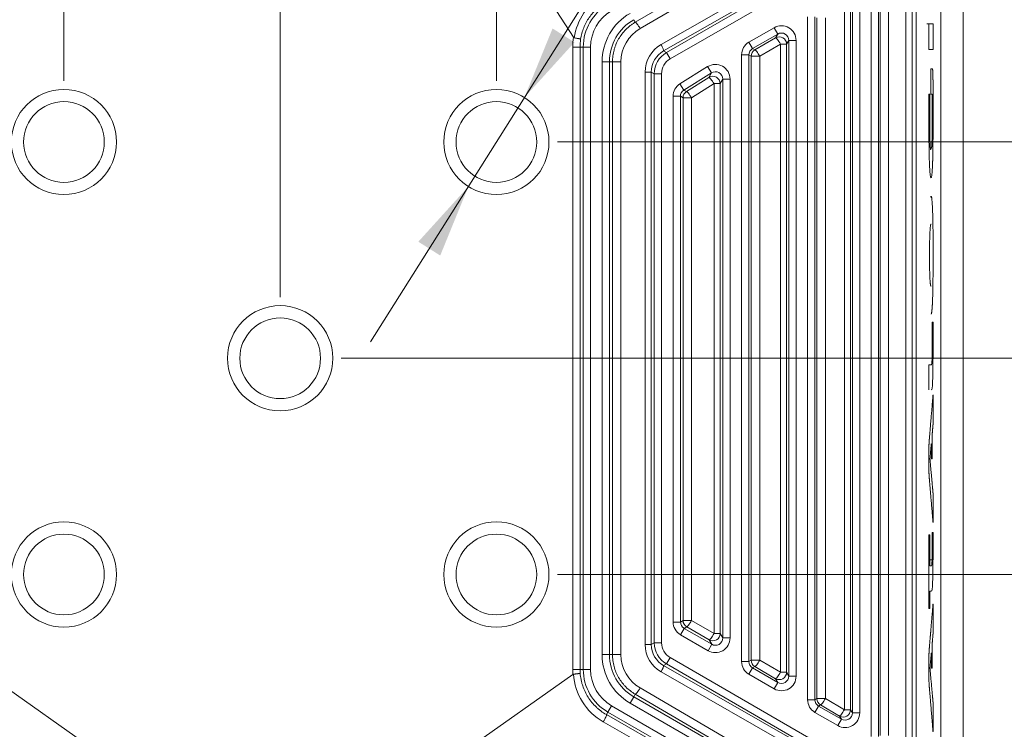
# Model space of a CAD drawing. Header units: millimetres. Extents: x 4 to 836, y 5 to 589.
# Tile 141 of 163: x 678 to 718, y 307 to 336. Entities that reach past the tile are written whole.
import ezdxf

# ---------------------------------------------------------------- set-up
doc = ezdxf.new("R2010")
doc.units = ezdxf.units.MM
doc.layers.add('1', color=7, linetype='Continuous', true_color=0xffffff)
doc.styles.add('ideas_simplex', font='simplex.shx')
doc.dimstyles.get("Standard").update_dxf_attribs({"dimtxt": 0.18, "dimasz": 0.18, "dimexe": 0.18, "dimexo": 0.0625, "dimgap": 0.09, "dimtad": 0, "dimtih": 1, "dimtoh": 1, "dimdec": 4, "dimzin": 0, "dimdsep": 46, "dimtxsty": 'Standard', "dimcen": 0.09, "dimadec": 0, "dimazin": 0, "dimtfac": 1, "dimtdec": 4, "dimtofl": 0, "dimtmove": 0, "dimatfit": 3, "dimfxl": 1, "dimtolj": 1, "dimtzin": 0, "dimarcsym": 0})

# ---------------------------------------------------------------- blocks, each defined once
blk = doc.blocks.new('_U0')
at = {"layer": '1', "color": 27, "lineweight": 13}
for p, q in [((692.58978, 322.531272), (733.359921, 387.302931)), ((733.359921, 387.302931), (735.359921, 387.302931))]:
    blk.add_line(p, q, dxfattribs=at)
at = {"layer": '1', "color": 27, "lineweight": 18}
for points in [[(698.87565, 332.517655), (700.026073, 335.338352), (700.921432, 334.774779)], [(696.585037, 328.878549), (695.434614, 326.057851), (694.539254, 326.621425)]]:
    blk.add_solid(points, dxfattribs=at)
at = {"layer": '1', "color": 87, "linetype": 'Continuous', "lineweight": 25, "char_height": 3, "attachment_point": 7, "line_spacing_factor": 1.204819, "style": 'ideas_simplex'}
for s, insert in [('\\W0.5945;4 N°5 {\\Fgdt;x}6', (740.588921, 384.937931)), ('\\W0.9188;M', (737.018921, 384.937931))]:
    blk.add_mtext(s, dxfattribs=dict(at, insert=insert))
blk = doc.blocks.new('_U1')
at = {"layer": '1', "color": 152, "lineweight": 13}
for p, q in [((700.230343, 313.020432), (786.941245, 313.020432)), ((718.867431, 260.359191), (786.941245, 260.359191))]:
    blk.add_line(p, q, dxfattribs=at)
at = {"layer": '1', "color": 27, "lineweight": 13}
blk.add_line((784.941245, 313.020432), (784.941245, 260.359191), dxfattribs=at)
at = {"layer": '1', "color": 87, "lineweight": 25}
for p, q in [((783.441245, 293.792312), (777.816245, 293.792312)), ((777.816245, 293.792312), (777.816245, 292.292312)), ((783.441245, 292.292312), (783.441245, 293.792312)), ((777.816245, 281.087312), (777.816245, 279.587312)), ((783.441245, 279.587312), (783.441245, 281.087312)), ((777.816245, 279.587312), (783.441245, 279.587312))]:
    blk.add_line(p, q, dxfattribs=at)
at = {"layer": '1', "color": 27, "lineweight": 18}
for points in [[(784.941245, 313.020432), (785.470226, 310.020434), (784.412264, 310.02043)], [(784.941245, 260.359191), (784.412264, 263.359189), (785.470226, 263.359193)]]:
    blk.add_solid(points, dxfattribs=at)
at = {"layer": '1', "color": 87, "linetype": 'Continuous', "lineweight": 25, "char_height": 3, "attachment_point": 7, "rotation": 90, "line_spacing_factor": 1.204819, "style": 'ideas_simplex'}
for s, insert in [('\\W1.2097;52,7', (775.975245, 281.034812)), ('\\W1.2097;2.07', (783.287745, 281.034812))]:
    blk.add_mtext(s, dxfattribs=dict(at, insert=insert))
blk = doc.blocks.new('_U5')
at = {"layer": '1', "color": 152, "lineweight": 13}
for p, q in [((691.391509, 321.859267), (806.925403, 321.859267)), ((663.165133, 260.359191), (806.925403, 260.359191))]:
    blk.add_line(p, q, dxfattribs=at)
at = {"layer": '1', "color": 27, "lineweight": 13}
blk.add_line((804.925403, 321.859267), (804.925403, 260.359191), dxfattribs=at)
at = {"layer": '1', "color": 87, "lineweight": 25}
for p, q in [((803.425403, 299.696729), (797.800403, 299.696729)), ((797.800403, 299.696729), (797.800403, 298.196729)), ((803.425403, 298.196729), (803.425403, 299.696729)), ((797.800403, 284.021729), (797.800403, 282.521729)), ((803.425403, 282.521729), (803.425403, 284.021729)), ((797.800403, 282.521729), (803.425403, 282.521729))]:
    blk.add_line(p, q, dxfattribs=at)
at = {"layer": '1', "color": 27, "lineweight": 18}
for points in [[(804.925403, 321.859267), (805.454384, 318.859269), (804.396422, 318.859265)], [(804.925403, 260.359191), (804.396422, 263.359189), (805.454384, 263.359193)]]:
    blk.add_solid(points, dxfattribs=at)
at = {"layer": '1', "color": 87, "linetype": 'Continuous', "lineweight": 25, "char_height": 3, "attachment_point": 7, "rotation": 90, "line_spacing_factor": 1.204819, "style": 'ideas_simplex'}
for s, insert in [('\\W1.2558;2.421', (803.271903, 283.969229)), ('\\W1.2097;61,5', (795.959403, 285.454229))]:
    blk.add_mtext(s, dxfattribs=dict(at, insert=insert))
blk = doc.blocks.new('_U6')
at = {"layer": '1', "color": 152, "lineweight": 13}
for p, q in [((707.915586, 361.359343), (604.33873, 361.359343)), ((696.641509, 245.904525), (604.338729, 245.904525))]:
    blk.add_line(p, q, dxfattribs=at)
at = {"layer": '1', "color": 27, "lineweight": 13}
blk.add_line((606.338729, 245.904525), (606.33873, 361.359343), dxfattribs=at)
at = {"layer": '1', "color": 87, "lineweight": 25}
for p, q in [((604.83873, 310.734434), (599.21373, 310.734434)), ((599.21373, 310.734434), (599.21373, 309.234434)), ((604.83873, 309.234434), (604.83873, 310.734434)), ((599.21373, 298.029434), (599.21373, 296.529434)), ((604.83873, 296.529434), (604.83873, 298.029434)), ((599.21373, 296.529434), (604.83873, 296.529434))]:
    blk.add_line(p, q, dxfattribs=at)
at = {"layer": '1', "color": 27, "lineweight": 18}
for points in [[(606.33873, 361.359343), (606.86771, 358.359345), (605.809749, 358.359341)], [(606.338729, 245.904525), (605.809749, 248.904523), (606.86771, 248.904527)]]:
    blk.add_solid(points, dxfattribs=at)
at = {"layer": '1', "color": 87, "linetype": 'Continuous', "lineweight": 25, "char_height": 3, "attachment_point": 7, "rotation": 90, "line_spacing_factor": 1.204819, "style": 'ideas_simplex'}
for s, insert in [('\\W1.1692;115,5', (597.37273, 296.491934)), ('\\W1.2097;4.55', (604.68523, 297.976934))]:
    blk.add_mtext(s, dxfattribs=dict(at, insert=insert))
blk = doc.blocks.new('_U8')
at = {"layer": '1', "color": 87, "lineweight": 25}
for p, q in [((783.434647, 346.409442), (777.809647, 346.409442)), ((777.809647, 346.409442), (777.809647, 344.909442)), ((783.434647, 344.909442), (783.434647, 346.409442)), ((777.809647, 333.704442), (777.809647, 332.204442)), ((783.434647, 332.204442), (783.434647, 333.704442)), ((777.809647, 332.204442), (783.434647, 332.204442))]:
    blk.add_line(p, q, dxfattribs=at)
at = {"layer": '1', "color": 27, "lineweight": 13}
blk.add_line((784.934647, 313.020432), (784.934647, 346.409442), dxfattribs=at)
at = {"layer": '1', "color": 152, "lineweight": 13}
for p, q in [((700.230343, 330.698102), (786.934647, 330.698102)), ((700.230343, 313.020432), (786.934647, 313.020432))]:
    blk.add_line(p, q, dxfattribs=at)
at = {"layer": '1', "color": 27, "lineweight": 18}
for points in [[(784.934647, 330.698102), (785.463627, 327.698104), (784.405666, 327.6981)], [(784.934647, 313.020432), (784.405666, 316.02043), (785.463627, 316.020434)]]:
    blk.add_solid(points, dxfattribs=at)
at = {"layer": '1', "color": 87, "linetype": 'Continuous', "lineweight": 25, "char_height": 3, "attachment_point": 7, "rotation": 90, "line_spacing_factor": 1.204819, "style": 'ideas_simplex'}
for s, insert in [('\\W1.2097;17,7', (775.968647, 333.651942)), ('\\W1.2097;.696', (783.281147, 333.651942))]:
    blk.add_mtext(s, dxfattribs=dict(at, insert=insert))
blk = doc.blocks.new('_U10')
at = {"layer": '1', "color": 87, "lineweight": 25}
for p, q in [((662.54195, 381.752379), (661.04195, 381.752379)), ((661.04195, 381.752379), (661.04195, 376.127379)), ((675.24695, 381.752379), (673.74695, 381.752379)), ((675.24695, 376.127379), (675.24695, 381.752379)), ((661.04195, 376.127379), (662.54195, 376.127379)), ((673.74695, 376.127379), (675.24695, 376.127379))]:
    blk.add_line(p, q, dxfattribs=at)
at = {"layer": '1', "color": 152, "lineweight": 13}
for p, q in [((680.052674, 333.198102), (680.052674, 376.627379)), ((697.730343, 333.198102), (697.730343, 376.627379))]:
    blk.add_line(p, q, dxfattribs=at)
at = {"layer": '1', "color": 27, "lineweight": 13}
blk.add_line((697.730343, 374.627379), (661.04195, 374.627379), dxfattribs=at)
at = {"layer": '1', "color": 27, "lineweight": 18}
for points in [[(680.052674, 374.627379), (683.052672, 375.15636), (683.052676, 374.098398)], [(697.730343, 374.627379), (694.730345, 374.098398), (694.730341, 375.15636)]]:
    blk.add_solid(points, dxfattribs=at)
at = {"layer": '1', "color": 87, "linetype": 'Continuous', "lineweight": 25, "char_height": 3, "attachment_point": 7, "line_spacing_factor": 1.204819, "style": 'ideas_simplex'}
for s, insert in [('\\W1.2097;17,7', (662.51345, 383.887379)), ('\\W1.2097;.696', (662.51345, 376.574879))]:
    blk.add_mtext(s, dxfattribs=dict(at, insert=insert))

msp = doc.modelspace()

# ---------------------------------------------------------------- linework, layer by layer
at = {"layer": '1', "color": 152, "linetype": 'Continuous', "lineweight": 13}
msp.add_line((688.892, 324.359), (688.892, 395.661), dxfattribs=at)
at = {"layer": '1', "color": 9, "linetype": 'Continuous', "lineweight": 18}
msp.add_line((716.803, 268.726), (716.803, 352.993), dxfattribs=at)
at = {"layer": '1', "color": 252, "linetype": 'Continuous', "lineweight": 18}
msp.add_line((715.892, 274.859), (715.892, 352.108), dxfattribs=at)
at = {"layer": '1', "color": 27, "linetype": 'Continuous', "lineweight": 18}
for p, q in [((714.882, 296.131), (714.882, 347.587)), ((700.881, 334.978), (697.753, 339.823)), ((676.927, 308.939), (681.244, 305.875)), ((700.856, 308.939), (696.539, 305.875))]:
    msp.add_line(p, q, dxfattribs=at)
at = {"layer": '1', "color": 27, "linetype": 'Continuous', "lineweight": 13}
for p, q in [((703.407, 335.593), (712.887, 341.127)), ((713.084, 340.867), (703.604, 335.333)), ((704.681, 334.355), (714.352, 339.938)), ((714.502, 339.679), (704.831, 334.095)), ((704.462, 334.681), (713.084, 339.604)), ((713.187, 339.344), (704.565, 334.422)), ((714.468, 306.027), (714.468, 337.692)), ((714.721, 337.692), (714.721, 306.027)), ((713.052, 306.402), (713.052, 337.317)), ((713.352, 337.317), (713.352, 306.402)), ((713.416, 306.439), (713.416, 337.28)), ((713.763, 337.28), (713.763, 306.439)), ((711.954, 307.494), (711.954, 336.224)), ((712.207, 336.224), (712.207, 307.494)), ((712.281, 307.366), (712.281, 336.353)), ((712.581, 336.353), (712.581, 307.366)), ((703.407, 335.593), (703.347, 335.697)), ((710.452, 307.903), (710.452, 335.816)), ((710.752, 335.816), (710.752, 307.903)), ((710.83, 307.948), (710.83, 335.77)), ((711.177, 335.77), (711.177, 307.948)), ((708.052, 334.776), (709.082, 335.371)), ((709.082, 335.371), (709.232, 335.111)), ((709.232, 335.111), (708.202, 334.517)), ((708.295, 334.463), (709.143, 334.958)), ((709.143, 334.958), (709.232, 335.111)), ((709.681, 334.852), (709.593, 334.698)), ((709.981, 334.852), (709.681, 334.852)), ((709.681, 308.867), (709.681, 334.852)), ((709.981, 334.852), (709.981, 308.867)), ((700.848, 309.138), (700.848, 334.58)), ((701.281, 334.58), (701.148, 334.58)), ((701.148, 334.58), (701.148, 309.138)), ((701.281, 334.58), (701.581, 334.58)), ((701.281, 309.138), (701.281, 334.58)), ((701.581, 334.58), (701.581, 309.138)), ((708.052, 334.776), (708.202, 334.517)), ((708.202, 334.517), (708.295, 334.463)), ((709.34, 334.698), (708.492, 334.203)), ((709.593, 334.698), (709.34, 334.698)), ((709.34, 309.021), (709.34, 334.698)), ((709.593, 334.698), (709.593, 309.021)), ((704.565, 334.422), (704.681, 334.355)), ((704.831, 334.095), (704.681, 334.355)), ((708.052, 334.257), (707.752, 334.257)), ((707.752, 309.462), (707.752, 334.257)), ((708.052, 334.257), (708.052, 309.462)), ((708.145, 334.203), (708.052, 334.257)), ((708.492, 334.203), (708.145, 334.203)), ((708.145, 309.516), (708.145, 334.203)), ((708.492, 334.203), (708.492, 309.516)), ((702.052, 309.745), (702.052, 333.974)), ((702.052, 333.974), (702.352, 333.974)), ((702.352, 333.974), (702.352, 309.745)), ((702.476, 333.974), (702.352, 333.974)), ((702.476, 333.974), (702.823, 333.974)), ((702.476, 309.745), (702.476, 333.974)), ((702.823, 333.974), (702.823, 309.745)), ((705.234, 333.073), (706.364, 333.779)), ((706.364, 333.779), (706.523, 333.525)), ((704.062, 333.558), (703.809, 333.558)), ((703.809, 310.16), (703.809, 333.558)), ((704.181, 333.489), (704.062, 333.558)), ((704.062, 333.558), (704.062, 310.16)), ((704.481, 333.489), (704.181, 333.489)), ((704.181, 310.229), (704.181, 333.489)), ((704.481, 333.489), (704.481, 310.229)), ((706.523, 333.525), (705.393, 332.819)), ((705.501, 332.759), (706.419, 333.338)), ((706.419, 333.338), (706.523, 333.525)), ((706.981, 333.271), (706.878, 333.084)), ((707.281, 333.271), (706.981, 333.271)), ((706.981, 310.426), (706.981, 333.271)), ((707.281, 333.271), (707.281, 310.426)), ((705.234, 333.073), (705.393, 332.819)), ((706.625, 333.084), (705.707, 332.504)), ((706.878, 333.084), (706.625, 333.084)), ((706.625, 310.605), (706.625, 333.084)), ((706.878, 333.084), (706.878, 310.605)), ((704.952, 311.078), (704.952, 332.565)), ((705.252, 332.565), (704.952, 332.565)), ((705.252, 332.565), (705.252, 311.078)), ((705.36, 332.504), (705.252, 332.565)), ((705.707, 332.504), (705.36, 332.504)), ((705.36, 311.141), (705.36, 332.504)), ((705.393, 332.819), (705.501, 332.759)), ((705.707, 332.504), (705.707, 311.141)), ((705.252, 311.078), (705.36, 311.141)), ((705.707, 311.141), (705.36, 311.141)), ((705.707, 311.141), (706.625, 310.605)), ((705.252, 311.078), (704.952, 311.078)), ((705.402, 310.819), (705.252, 310.559)), ((705.51, 310.881), (705.402, 310.819)), ((705.402, 310.819), (706.532, 310.166)), ((706.428, 310.346), (705.51, 310.881)), ((706.382, 309.906), (705.252, 310.559)), ((706.532, 310.166), (706.428, 310.346)), ((706.878, 310.605), (706.625, 310.605)), ((706.878, 310.605), (706.981, 310.426)), ((707.281, 310.426), (706.981, 310.426)), ((704.062, 310.16), (703.809, 310.16)), ((704.062, 310.16), (704.181, 310.229)), ((704.481, 310.229), (704.181, 310.229)), ((706.532, 310.166), (706.382, 309.906)), ((702.052, 309.745), (702.352, 309.745)), ((702.476, 309.745), (702.352, 309.745)), ((702.476, 309.745), (702.823, 309.745)), ((704.831, 309.623), (704.681, 309.364)), ((704.831, 309.623), (714.502, 304.04)), ((708.052, 309.462), (708.145, 309.516)), ((708.492, 309.516), (708.145, 309.516)), ((708.492, 309.516), (709.34, 309.021)), ((701.148, 309.138), (701.281, 309.138)), ((701.281, 309.138), (701.581, 309.138)), ((704.681, 309.364), (704.565, 309.297)), ((704.565, 309.297), (713.187, 304.374)), ((714.352, 303.78), (704.681, 309.364)), ((708.052, 309.462), (707.752, 309.462)), ((708.202, 309.202), (708.052, 308.942)), ((708.295, 309.256), (708.202, 309.202)), ((708.202, 309.202), (709.232, 308.607)), ((709.143, 308.761), (708.295, 309.256)), ((713.084, 304.115), (704.462, 309.037)), ((709.082, 308.348), (708.052, 308.942)), ((709.232, 308.607), (709.143, 308.761)), ((709.593, 309.021), (709.34, 309.021)), ((709.593, 309.021), (709.681, 308.867)), ((709.981, 308.867), (709.681, 308.867)), ((703.604, 308.385), (713.084, 302.851)), ((709.232, 308.607), (709.082, 308.348)), ((703.197, 307.762), (703.347, 308.021)), ((703.407, 308.126), (703.347, 308.021)), ((703.347, 308.021), (714.332, 301.679)), ((712.887, 302.592), (703.407, 308.126)), ((710.752, 307.903), (710.452, 307.903)), ((710.752, 307.903), (710.83, 307.948)), ((711.177, 307.948), (710.83, 307.948)), ((711.177, 307.948), (711.954, 307.494)), ((702.286, 307.398), (702.436, 307.657)), ((702.436, 307.657), (714.502, 300.691)), ((714.182, 301.419), (703.197, 307.762)), ((710.902, 307.643), (710.752, 307.383)), ((710.98, 307.688), (710.902, 307.643)), ((710.902, 307.643), (711.832, 307.106)), ((711.757, 307.235), (710.98, 307.688)), ((712.207, 307.494), (711.954, 307.494)), ((712.207, 307.494), (712.281, 307.366)), ((702.286, 307.398), (702.225, 307.292)), ((702.225, 307.292), (713.064, 301.1)), ((714.352, 300.432), (702.286, 307.398)), ((711.682, 306.846), (710.752, 307.383)), ((711.832, 307.106), (711.682, 306.846)), ((711.832, 307.106), (711.757, 307.235)), ((712.581, 307.366), (712.281, 307.366)), ((712.939, 300.805), (702.1, 306.997))]:
    msp.add_line(p, q, dxfattribs=at)
at = {"layer": '1', "color": 7, "linetype": 'Continuous', "lineweight": 13}
for p, q in [((715.408, 335.529), (715.326, 335.529)), ((715.537, 313.618), (715.456, 313.618))]:
    msp.add_line(p, q, dxfattribs=at)
at = {"layer": '1', "color": 7, "linetype": 'Continuous', "lineweight": 18}
for p, q in [((715.57, 323.339), (715.578, 323.339)), ((715.578, 323.339), (715.588, 323.339)), ((715.578, 314.732), (715.567, 314.732)), ((715.588, 314.732), (715.578, 314.732))]:
    msp.add_line(p, q, dxfattribs=at)
at = {"layer": '1', "color": 27, "linetype": 'Continuous', "lineweight": 18}
for centre, radius in [((680.053, 330.698), 2.15), ((697.73, 330.698), 2.15), ((680.053, 330.698), 1.65), ((697.73, 330.698), 1.65), ((688.892, 321.859), 2.15), ((688.892, 321.859), 1.65), ((680.053, 313.02), 2.15), ((697.73, 313.02), 2.15), ((680.053, 313.02), 1.65), ((697.73, 313.02), 1.65)]:
    msp.add_circle(centre, radius, dxfattribs=at)
at = {"layer": '1', "color": 27, "linetype": 'Continuous', "lineweight": 13}
for centre, radius, start, end in [((703.292, 334.58), 2.01, 120, 180), ((703.292, 334.58), 1.71, 120, 180), ((704.342, 333.974), 2.29, 120, 180), ((703.292, 334.58), 2.443, 170.6222, 180), ((704.342, 309.745), 2.29, 180, 240), ((703.292, 309.138), 2.443, 180, 184.69), ((703.292, 309.138), 2.01, 180, 240), ((703.292, 309.138), 1.71, 180, 240)]:
    msp.add_arc(centre, radius, start, end, dxfattribs=at)
at = {"layer": '1', "color": 27, "linetype": 'Continuous', "lineweight": 18}
for centre, radius, start, end in [((704.342, 333.974), 1.99, 120, 180), ((703.292, 334.58), 2.144, 171.3706, 180), ((704.342, 309.745), 1.99, 180, 240), ((703.292, 309.138), 2.144, 180, 184.1029)]:
    msp.add_arc(centre, radius, start, end, dxfattribs=at)
at = {"layer": '1', "color": 27, "linetype": 'Continuous', "lineweight": 13}
for centre, major_axis, ratio, start_param, end_param in [((703.317, 334.597), (-2.045, -1.32), 0.999988, 4.657701, 5.561728), ((704.397, 333.974), (-1.574, 0), 0.999985, 5.240771, 6.283185), ((703.557, 335.333), (-0.151, 0.259), 0.135523, 4.633444, 6.247954), ((709.381, 334.85), (0.301, 0.521), 0.99757, 5.237042, 7.329329), ((709.293, 334.698), (-0.26, 0.15), 0.99757, 3.666246, 5.758532), ((709.293, 334.698), (-0.151, 0.259), 0.135523, 4.633444, 6.247954), ((709.381, 334.85), (-0.151, -0.262), 0.992751, 2.095449, 4.187736), ((705.117, 333.553), (-1.254, 0.376), 0.992907, 5.525961, 6.572455), ((704.415, 334.681), (0.149, -0.261), 0.136261, 0.035235, 1.493153), ((708.352, 334.257), (-0.52, 0.3), 0.999188, 5.759938, 6.806432), ((708.352, 334.257), (-0.26, 0.15), 0.997569, 5.759938, 6.806432), ((708.445, 334.203), (-0.15, -0.26), 0.999188, 4.189142, 5.235636), ((708.445, 334.203), (-0.151, 0.259), 0.135523, 4.633444, 6.247954), ((705.07, 333.553), (-0.965, 0.296), 0.990583, 5.531485, 6.577979), ((705.182, 333.489), (-0.866, 0.5), 0.999675, 5.759938, 6.806432), ((705.182, 333.489), (-0.607, 0.35), 0.999188, 5.759938, 6.806432), ((706.681, 333.269), (0.292, 0.526), 0.997417, 5.219731, 7.34664), ((706.578, 333.084), (-0.262, 0.145), 0.997417, 3.648934, 5.775844), ((706.578, 333.084), (-0.16, 0.254), 0.132755, 4.628801, 6.247967), ((706.681, 333.269), (-0.147, -0.264), 0.992297, 2.078138, 4.205047), ((705.552, 332.564), (-0.525, 0.291), 0.999204, 5.777279, 6.789092), ((705.552, 332.564), (-0.263, 0.146), 0.997616, 5.777279, 6.789092), ((705.66, 332.504), (-0.145, -0.262), 0.999204, 4.206483, 5.218295), ((705.66, 332.504), (-0.16, 0.254), 0.132755, 4.628801, 6.247967), ((705.66, 311.141), (0.15, -0.26), 0.999188, 4.189142, 5.235636), ((705.66, 311.141), (0.151, 0.259), 0.135523, 3.176824, 4.791334), ((705.552, 311.079), (-0.52, -0.3), 0.999188, 5.759938, 6.806432), ((705.552, 311.079), (-0.26, -0.15), 0.997569, 5.759938, 6.806432), ((706.681, 310.427), (0.301, -0.521), 0.99757, 5.237042, 7.329329), ((706.578, 310.605), (0.26, 0.15), 0.99757, 3.666246, 5.758532), ((706.578, 310.605), (0.151, 0.259), 0.135523, 3.176824, 4.791334), ((706.681, 310.427), (-0.151, 0.262), 0.992751, 2.095449, 4.187736), ((705.117, 310.165), (-1.254, -0.376), 0.992907, 5.993916, 7.04041), ((705.07, 310.165), (-0.965, -0.296), 0.990583, 5.988391, 7.034885), ((705.182, 310.23), (-0.866, -0.5), 0.999675, 5.759938, 6.806432), ((705.182, 310.23), (-0.607, -0.35), 0.999188, 5.759938, 6.806432), ((704.397, 309.745), (-1.574, 0), 0.999985, 0, 1.042414), ((708.445, 309.516), (0.15, -0.26), 0.999188, 4.189142, 5.235636), ((708.445, 309.516), (0.151, 0.259), 0.135523, 3.176824, 4.791334), ((704.415, 309.037), (0.149, 0.261), 0.136261, 4.790033, 6.24795), ((708.352, 309.462), (-0.52, -0.3), 0.999188, 5.759938, 6.806432), ((708.352, 309.462), (-0.26, -0.15), 0.997569, 5.759938, 6.806432), ((703.309, 309.113), (-1.41, 1.987), 0.999987, 1.022058, 2.005391), ((709.381, 308.868), (0.301, -0.521), 0.99757, 5.237042, 7.329329), ((709.293, 309.021), (0.26, 0.15), 0.99757, 3.666246, 5.758532), ((709.293, 309.021), (0.151, 0.259), 0.135523, 3.176824, 4.791334), ((709.381, 308.868), (-0.151, 0.262), 0.992751, 2.095449, 4.187736), ((703.557, 308.385), (-0.151, -0.259), 0.135523, 0.035232, 1.649742), ((711.052, 307.903), (-0.52, -0.3), 0.999188, 5.759938, 6.806432), ((711.052, 307.903), (-0.26, -0.15), 0.997569, 5.759938, 6.806432), ((711.13, 307.948), (0.15, -0.26), 0.999188, 4.189142, 5.235636), ((711.13, 307.948), (0.151, 0.259), 0.135523, 3.176824, 4.791334), ((711.907, 307.494), (0.26, 0.15), 0.99757, 3.666246, 5.758532), ((711.907, 307.494), (0.151, 0.259), 0.135523, 3.176824, 4.791334), ((702.076, 307.032), (0.149, 0.26), 0.129405, 4.652393, 6.247983), ((711.981, 307.367), (0.301, -0.521), 0.99757, 5.237042, 7.329329), ((711.981, 307.367), (-0.151, 0.262), 0.992751, 2.095449, 4.187736)]:
    msp.add_ellipse(centre, major_axis=major_axis, ratio=ratio, start_param=start_param, end_param=end_param, dxfattribs=at)
for points, knots in [([(702.225, 336.428), (702.155, 336.388), (702.021, 336.302), (701.898, 336.201), (701.809, 336.12), (701.781, 336.092), (701.724, 336.034), (701.697, 336.005), (701.619, 335.914), (701.521, 335.789), (701.438, 335.652), (701.361, 335.51), (701.328, 335.437), (701.269, 335.289), (701.244, 335.214), (701.201, 335.06), (701.185, 334.982), (701.172, 334.902)], [0, 0, 0, 0, 0.125, 0.25, 0.25, 0.3125, 0.3125, 0.375, 0.375, 0.5, 0.625, 0.625, 0.75, 0.75, 0.875, 0.875, 1, 1, 1, 1]), ([(702.476, 333.974), (702.476, 334.056), (702.482, 334.138), (702.503, 334.299), (702.519, 334.379), (702.55, 334.497), (702.562, 334.536), (702.589, 334.614), (702.603, 334.652), (702.65, 334.766), (702.686, 334.838), (702.767, 334.979), (702.812, 335.047), (702.911, 335.177), (702.965, 335.238), (703.079, 335.353), (703.14, 335.407), (703.236, 335.481), (703.269, 335.505), (703.337, 335.551), (703.371, 335.572), (703.407, 335.593)], [0, 0, 0, 0, 0.125, 0.125, 0.25, 0.25, 0.3125, 0.3125, 0.375, 0.375, 0.5, 0.5, 0.625, 0.625, 0.75, 0.75, 0.875, 0.875, 0.9375, 0.9375, 1, 1, 1, 1]), ([(701.148, 334.58), (701.147, 334.58), (701.138, 334.58), (701.107, 334.58), (701.084, 334.58), (701.029, 334.58), (700.996, 334.58), (700.925, 334.58), (700.887, 334.58), (700.848, 334.58)], [0, 0, 0, 0, 0.25, 0.25, 0.5, 0.5, 0.75, 0.75, 1, 1, 1, 1]), ([(703.407, 308.126), (703.336, 308.167), (703.202, 308.258), (703.08, 308.365), (702.994, 308.451), (702.966, 308.481), (702.912, 308.543), (702.886, 308.574), (702.812, 308.671), (702.767, 308.739), (702.686, 308.879), (702.65, 308.952), (702.587, 309.104), (702.561, 309.182), (702.519, 309.338), (702.503, 309.418), (702.487, 309.539), (702.483, 309.58), (702.478, 309.662), (702.476, 309.703), (702.476, 309.745)], [0, 0, 0, 0, 0.125, 0.25, 0.25, 0.3125, 0.3125, 0.375, 0.375, 0.5, 0.5, 0.625, 0.625, 0.75, 0.75, 0.875, 0.875, 0.9375, 0.9375, 1, 1, 1, 1]), ([(701.148, 309.138), (701.147, 309.138), (701.138, 309.138), (701.107, 309.138), (701.084, 309.138), (701.029, 309.138), (700.996, 309.138), (700.925, 309.138), (700.887, 309.138), (700.848, 309.138)], [0, 0, 0, 0, 0.25, 0.25, 0.5, 0.5, 0.75, 0.75, 1, 1, 1, 1]), ([(701.153, 308.985), (701.16, 308.898), (701.172, 308.812), (701.198, 308.684), (701.208, 308.642), (701.23, 308.558), (701.243, 308.516), (701.284, 308.392), (701.348, 308.231), (701.432, 308.078), (701.526, 307.931), (701.577, 307.86), (701.686, 307.727), (701.745, 307.664), (701.838, 307.574), (701.887, 307.531), (701.937, 307.489), (701.971, 307.462), (701.989, 307.449), (702.076, 307.383), (702.149, 307.335), (702.225, 307.292)], [0, 0, 0, 0, 0.125, 0.125, 0.1875, 0.1875, 0.25, 0.25, 0.375, 0.5, 0.5, 0.625, 0.625, 0.75, 0.75, 0.8125, 0.84375, 0.84375, 0.875, 0.875, 1, 1, 1, 1])]:
    msp.add_open_spline(points, degree=3, knots=knots, dxfattribs=at)
at = {"layer": '1', "color": 7, "linetype": 'Continuous', "lineweight": 13}
for points in [[(715.471, 335.529), (715.437, 335.529), (715.408, 335.529), (715.408, 335.529)], [(715.408, 335.529), (715.408, 335.529), (715.408, 334.482), (715.408, 334.482)], [(715.537, 313.618), (715.529, 313.375), (715.52, 313.368), (715.51, 313.368)]]:
    msp.add_open_spline(points, degree=3, dxfattribs=at)
at = {"layer": '1', "color": 7, "linetype": 'Continuous', "lineweight": 18}
for points, degree, knots in [([(715.578, 334.482), (715.578, 334.482), (715.578, 335.529), (715.578, 335.529), (715.578, 335.529), (715.52, 335.529), (715.471, 335.529)], 3, [0, 0, 0, 0, 0.630843, 0.630843, 0.630843, 1, 1, 1, 1]), ([(715.408, 334.482), (715.408, 334.482), (715.408, 334.482), (715.408, 334.482), (715.408, 334.482), (715.578, 334.482), (715.578, 334.482)], 3, [0, 0, 0, 0, 0.000125, 0.000125, 0.000125, 1, 1, 1, 1]), ([(715.493, 330.383), (715.491, 330.383), (715.487, 330.384), (715.482, 330.39), (715.475, 330.408), (715.465, 330.463), (715.455, 330.624), (715.445, 330.925), (715.442, 331.314), (715.442, 331.667), (715.442, 331.667), (715.442, 332.097), (715.442, 332.266), (715.442, 332.414), (715.442, 332.656), (715.442, 332.656), (715.442, 332.656), (715.436, 332.656), (715.427, 332.656), (715.418, 332.656), (715.408, 332.656), (715.408, 332.656), (715.408, 332.656), (715.408, 332.316), (715.408, 332.104), (715.408, 331.903), (715.408, 331.552), (715.408, 331.552), (715.408, 331.247), (715.41, 330.876), (715.416, 330.368), (715.421, 330.135), (715.425, 329.995), (715.431, 329.751), (715.442, 329.538), (715.467, 329.295), (715.481, 329.237), (715.496, 329.237), (715.509, 329.237), (715.526, 329.299), (715.544, 329.504), (715.556, 329.713), (715.562, 329.898), (715.565, 329.995), (715.569, 330.141), (715.575, 330.493), (715.578, 330.948), (715.578, 331.235), (715.578, 331.235), (715.578, 331.504), (715.578, 331.504), (715.578, 331.504), (715.578, 332.154), (715.578, 332.945), (715.578, 332.945), (715.578, 333.099), (715.576, 333.288), (715.575, 333.359), (715.573, 333.437), (715.57, 333.529), (715.567, 333.58), (715.565, 333.621), (715.559, 333.684), (715.557, 333.684), (715.552, 333.684), (715.552, 333.684), (715.542, 333.684), (715.521, 333.684), (715.51, 333.684), (715.498, 333.684), (715.493, 333.684), (715.493, 333.684), (715.493, 333.684), (715.493, 333.478), (715.493, 333.096), (715.493, 332.785), (715.493, 332.656), (715.493, 332.656), (715.493, 332.656), (715.499, 332.656), (715.509, 332.656), (715.517, 332.656), (715.52, 332.656), (715.528, 332.656), (715.533, 332.656), (715.534, 332.656), (715.539, 332.656), (715.539, 332.656), (715.542, 332.656), (715.543, 332.656), (715.544, 332.655), (715.544, 332.634), (715.544, 332.589), (715.544, 332.503), (715.544, 332.503), (715.544, 332.503), (715.544, 332.503), (715.544, 332.503), (715.544, 332.503), (715.544, 332.5), (715.544, 332.498)], 7, [0, 0, 0, 0, 0, 0, 0, 0, 0.009719, 0.020367, 0.031015, 0.041664, 0.052312, 0.06296, 0.073608, 0.084256, 0.094905, 0.105553, 0.116201, 0.126849, 0.137497, 0.148145, 0.158794, 0.169442, 0.18009, 0.190738, 0.201386, 0.212035, 0.222683, 0.233331, 0.243979, 0.254627, 0.265275, 0.275924, 0.286572, 0.29722, 0.307868, 0.318516, 0.329165, 0.339813, 0.350461, 0.361109, 0.371757, 0.382405, 0.393054, 0.403702, 0.41435, 0.424998, 0.435646, 0.446295, 0.456943, 0.467591, 0.478239, 0.488887, 0.499535, 0.510184, 0.520832, 0.53148, 0.542128, 0.552776, 0.563425, 0.574073, 0.584721, 0.595369, 0.606017, 0.616665, 0.627314, 0.637962, 0.64861, 0.659258, 0.669906, 0.680555, 0.691203, 0.701851, 0.712499, 0.723147, 0.733795, 0.744444, 0.755092, 0.76574, 0.776388, 0.787036, 0.797685, 0.808333, 0.818981, 0.829629, 0.840277, 0.850925, 0.861574, 0.872222, 0.88287, 0.893518, 0.904166, 0.914815, 0.925463, 0.936111, 0.946759, 0.957407, 0.968055, 0.978704, 0.989352, 1, 1, 1, 1, 1, 1, 1, 1]), ([(715.544, 332.498), (715.544, 332.496), (715.544, 332.49), (715.544, 332.472), (715.544, 332.423), (715.544, 332.294), (715.544, 332.17), (715.544, 332.034), (715.544, 331.706), (715.544, 331.706), (715.544, 331.353), (715.543, 331.07), (715.537, 330.762), (715.534, 330.675), (715.531, 330.625), (715.526, 330.545), (715.521, 330.485), (715.517, 330.45), (715.514, 330.432), (715.513, 330.426)], 7, [0, 0, 0, 0, 0, 0, 0, 0, 0.079012, 0.158025, 0.237037, 0.316049, 0.395062, 0.474074, 0.553086, 0.632099, 0.711111, 0.790123, 0.869136, 0.948148, 1, 1, 1, 1, 1, 1, 1, 1]), ([(715.496, 328.478), (715.495, 328.477), (715.494, 328.477), (715.491, 328.476), (715.487, 328.472), (715.483, 328.464), (715.478, 328.446), (715.476, 328.438)], 6, [0, 0, 0, 0, 0, 0, 0, 0.615308, 1, 1, 1, 1, 1, 1, 1]), ([(715.498, 323.657), (715.499, 323.657), (715.501, 323.658), (715.505, 323.662), (715.51, 323.672), (715.52, 323.705), (715.534, 323.811), (715.55, 324.015), (715.56, 324.25), (715.565, 324.434), (715.57, 324.634), (715.578, 325.152), (715.581, 325.801), (715.581, 326.134), (715.581, 326.299), (715.581, 326.701), (715.577, 327.171), (715.569, 327.587), (715.561, 327.886), (715.548, 328.167), (715.529, 328.409), (715.51, 328.478), (715.497, 328.478), (715.497, 328.478), (715.497, 328.478), (715.497, 328.478), (715.497, 328.478), (715.497, 328.478), (715.496, 328.478)], 6, [0, 0, 0, 0, 0, 0, 0, 0.010319, 0.055305, 0.10029, 0.145276, 0.190261, 0.235247, 0.280232, 0.325218, 0.370203, 0.415189, 0.460174, 0.50516, 0.550145, 0.595131, 0.640116, 0.685102, 0.730087, 0.775073, 0.820058, 0.865044, 0.910029, 0.955015, 1, 1, 1, 1, 1, 1, 1]), ([(715.496, 324.811), (715.496, 324.811), (715.494, 324.811), (715.492, 324.811), (715.488, 324.814), (715.483, 324.821), (715.477, 324.839), (715.467, 324.885), (715.456, 324.992), (715.447, 325.135), (715.437, 325.463), (715.434, 325.794), (715.434, 326.076), (715.434, 326.24), (715.436, 326.503), (715.441, 326.827), (715.451, 327.072), (715.467, 327.28), (715.483, 327.335), (715.495, 327.335), (715.495, 327.335), (715.495, 327.335), (715.495, 327.335), (715.495, 327.335), (715.495, 327.335), (715.496, 327.335), (715.497, 327.334), (715.497, 327.334)], 9, [0, 0, 0, 0, 0, 0, 0, 0, 0, 0, 0.004287, 0.059604, 0.114922, 0.170239, 0.225557, 0.280874, 0.336191, 0.391509, 0.446826, 0.502144, 0.557461, 0.612778, 0.668096, 0.723413, 0.77873, 0.834048, 0.889365, 0.944683, 1, 1, 1, 1, 1, 1, 1, 1, 1, 1]), ([(715.561, 320.918), (715.574, 321.235), (715.578, 321.705), (715.578, 322.436), (715.578, 322.436), (715.578, 322.801), (715.578, 322.801), (715.578, 323.339), (715.578, 323.339), (715.578, 323.339), (715.566, 323.339), (715.557, 323.339)], 3, [0, 0, 0, 0, 0.278928, 0.278928, 0.278928, 0.557856, 0.557856, 0.836784, 0.836784, 0.836784, 1, 1, 1, 1]), ([(715.499, 320.563), (715.503, 320.563), (715.506, 320.563), (715.506, 320.563), (715.536, 320.563), (715.549, 320.639), (715.561, 320.918)], 3, [0, 0, 0, 0, 0.141621, 0.141621, 0.141621, 1, 1, 1, 1]), ([(715.421, 318.483), (715.421, 318.485), (715.422, 318.492), (715.423, 318.512), (715.428, 318.57), (715.443, 318.748), (715.479, 319.179), (715.515, 319.609), (715.547, 319.996), (715.571, 320.283), (715.578, 320.37), (715.578, 320.37), (715.578, 320.37), (715.578, 320.118), (715.578, 319.768), (715.578, 319.413), (715.578, 319.151), (715.578, 319.151), (715.578, 319.151), (715.559, 318.931), (715.544, 318.757), (715.544, 318.757), (715.544, 318.757), (715.544, 318.521), (715.544, 318), (715.544, 317.757), (715.544, 317.748), (715.544, 317.748), (715.54, 317.748), (715.535, 317.748), (715.531, 317.748), (715.53, 317.748)], 7, [0, 0, 0, 0, 0, 0, 0, 0, 0.040402, 0.080805, 0.121207, 0.161609, 0.202012, 0.242414, 0.282816, 0.323219, 0.363621, 0.404024, 0.444426, 0.484828, 0.525231, 0.565633, 0.606035, 0.646438, 0.68684, 0.727242, 0.767645, 0.808047, 0.848449, 0.888852, 0.929254, 0.969657, 1, 1, 1, 1, 1, 1, 1, 1]), ([(715.525, 317.748), (715.523, 317.748), (715.519, 317.748), (715.514, 317.75), (715.51, 317.755), (715.51, 317.791), (715.51, 318.04), (715.51, 318.372), (715.51, 318.372), (715.51, 318.372), (715.497, 318.236), (715.466, 317.907), (715.451, 317.748), (715.451, 317.748), (715.451, 317.748), (715.47, 317.533), (715.511, 317.085), (715.544, 316.726), (715.57, 316.431), (715.578, 316.346), (715.578, 316.346), (715.578, 316.346), (715.578, 316.117), (715.578, 315.441), (715.578, 315.135), (715.578, 315.135), (715.578, 315.135), (715.559, 315.361), (715.519, 315.84), (715.491, 316.174), (715.46, 316.54), (715.432, 316.878), (715.421, 317.009), (715.421, 317.009), (715.411, 317.133), (715.403, 317.421), (715.403, 317.758), (715.403, 318.084), (715.411, 318.363), (715.421, 318.478), (715.421, 318.478), (715.421, 318.478), (715.421, 318.478), (715.421, 318.478), (715.421, 318.478), (715.421, 318.479), (715.421, 318.479)], 7, [0, 0, 0, 0, 0, 0, 0, 0, 0.021916, 0.046368, 0.07082, 0.095272, 0.144176, 0.168629, 0.193081, 0.217533, 0.241985, 0.266437, 0.290889, 0.315341, 0.339793, 0.364245, 0.388697, 0.41315, 0.437602, 0.462054, 0.486506, 0.510958, 0.53541, 0.559862, 0.584314, 0.608766, 0.633218, 0.657671, 0.682123, 0.706575, 0.731027, 0.755479, 0.779931, 0.804383, 0.828835, 0.853287, 0.877739, 0.902192, 0.926644, 0.951096, 0.975548, 1, 1, 1, 1, 1, 1, 1, 1]), ([(715.558, 312.705), (715.572, 313.013), (715.578, 313.483), (715.578, 314.223), (715.578, 314.223), (715.578, 314.578), (715.578, 314.578), (715.578, 314.732), (715.578, 314.732), (715.578, 314.732), (715.566, 314.732), (715.557, 314.732)], 3, [0, 0, 0, 0, 0.278928, 0.278928, 0.278928, 0.557856, 0.557856, 0.836784, 0.836784, 0.836784, 1, 1, 1, 1]), ([(715.51, 313.368), (715.509, 313.368), (715.507, 313.368), (715.506, 313.368), (715.506, 313.368), (715.442, 313.368), (715.442, 313.368), (715.442, 313.368), (715.442, 314.646), (715.442, 314.646), (715.442, 314.646), (715.433, 314.646), (715.424, 314.646)], 3, [0, 0, 0, 0, 0.047542, 0.047542, 0.047542, 0.425176, 0.425176, 0.425176, 0.80281, 0.80281, 0.80281, 1, 1, 1, 1]), ([(715.432, 311.629), (715.438, 311.629), (715.442, 311.629), (715.442, 311.629), (715.442, 311.629), (715.442, 312.34), (715.442, 312.34)], 3, [0, 0, 0, 0, 0.259467, 0.259467, 0.259467, 1, 1, 1, 1]), ([(715.442, 312.34), (715.442, 312.34), (715.506, 312.34), (715.506, 312.34), (715.536, 312.34), (715.547, 312.417), (715.558, 312.705)], 3, [0, 0, 0, 0, 0.5, 0.5, 0.5, 1, 1, 1, 1]), ([(715.421, 309.942), (715.421, 309.943), (715.421, 309.947), (715.422, 309.958), (715.425, 309.992), (715.434, 310.099), (715.459, 310.402), (715.475, 310.584), (715.5, 310.893), (715.529, 311.232), (715.555, 311.547), (715.567, 311.694), (715.578, 311.821), (715.578, 311.821), (715.578, 311.821), (715.578, 311.598), (715.578, 311.362), (715.578, 311.007), (715.578, 310.602), (715.578, 310.601), (715.578, 310.601), (715.567, 310.469), (715.557, 310.358), (715.544, 310.198), (715.544, 310.198), (715.544, 310.198), (715.544, 309.747), (715.544, 309.485), (715.544, 309.23), (715.544, 309.196), (715.544, 309.191), (715.542, 309.19), (715.539, 309.19), (715.536, 309.19), (715.535, 309.19)], 8, [0, 0, 0, 0, 0, 0, 0, 0, 0, 0.0371, 0.0742, 0.1113, 0.1484, 0.1855, 0.2226, 0.2597, 0.2968, 0.3339, 0.371, 0.4081, 0.4452, 0.4823, 0.5194, 0.556499, 0.593599, 0.630699, 0.667799, 0.704899, 0.741999, 0.779099, 0.816199, 0.853299, 0.890399, 0.927499, 0.964599, 1, 1, 1, 1, 1, 1, 1, 1, 1]), ([(715.527, 309.19), (715.526, 309.19), (715.524, 309.19), (715.52, 309.19), (715.514, 309.19), (715.51, 309.19), (715.51, 309.191), (715.51, 309.208), (715.51, 309.438), (715.51, 309.824), (715.51, 309.824), (715.51, 309.824), (715.49, 309.615), (715.474, 309.45), (715.451, 309.199), (715.451, 309.199), (715.451, 309.199), (715.482, 308.854), (715.526, 308.378), (715.561, 307.989), (715.578, 307.806), (715.578, 307.806), (715.578, 307.806), (715.578, 307.49), (715.578, 307.214), (715.578, 306.926), (715.578, 306.586), (715.578, 306.586), (715.578, 306.586), (715.566, 306.729), (715.561, 306.797), (715.543, 307.009), (715.51, 307.406), (715.47, 307.883), (715.447, 308.164), (715.421, 308.469), (715.421, 308.477), (715.411, 308.594), (715.403, 308.872), (715.403, 309.218), (715.403, 309.545), (715.411, 309.814), (715.421, 309.939), (715.421, 309.939), (715.421, 309.939), (715.421, 309.939), (715.421, 309.939), (715.421, 309.939), (715.421, 309.94), (715.421, 309.942)], 8, [0, 0, 0, 0, 0, 0, 0, 0, 0, 0.00961, 0.033766, 0.057922, 0.082078, 0.106234, 0.130389, 0.154545, 0.178701, 0.202857, 0.227013, 0.251169, 0.275325, 0.29948, 0.323636, 0.347792, 0.371948, 0.396104, 0.42026, 0.444416, 0.468571, 0.492727, 0.516883, 0.541039, 0.565195, 0.589351, 0.613506, 0.637662, 0.661818, 0.685974, 0.71013, 0.734286, 0.758442, 0.782597, 0.806753, 0.830909, 0.855065, 0.879221, 0.903377, 0.927532, 0.951688, 0.975844, 1, 1, 1, 1, 1, 1, 1, 1, 1])]:
    msp.add_open_spline(points, degree=degree, knots=knots, dxfattribs=at)
at = {"layer": '1', "color": 27, "linetype": 'Continuous', "lineweight": 18}
for points, knots in [([(700.881, 334.978), (700.883, 334.976), (700.884, 334.973), (700.888, 334.968), (700.89, 334.966), (700.895, 334.962), (700.898, 334.96), (700.903, 334.957), (700.906, 334.956), (700.909, 334.956)], [0, 0, 0, 0, 0.25, 0.25, 0.5, 0.5, 0.75, 0.75, 1, 1, 1, 1]), ([(701.172, 334.902), (701.172, 334.902), (701.172, 334.902), (701.171, 334.903), (701.171, 334.903), (701.169, 334.904), (701.168, 334.905), (701.162, 334.907), (701.157, 334.908), (701.147, 334.911), (701.144, 334.912), (701.135, 334.914), (701.131, 334.915), (701.117, 334.918), (701.106, 334.921), (701.088, 334.924), (701.082, 334.926), (701.069, 334.928), (701.062, 334.929), (701.041, 334.933), (701.026, 334.936), (701.002, 334.94), (700.994, 334.942), (700.978, 334.945), (700.97, 334.946), (700.944, 334.95), (700.927, 334.953), (700.909, 334.956)], [0, 0, 0, 0, 0.03125, 0.03125, 0.0625, 0.0625, 0.125, 0.125, 0.25, 0.25, 0.3125, 0.3125, 0.375, 0.375, 0.5, 0.5, 0.5625, 0.5625, 0.625, 0.625, 0.75, 0.75, 0.8125, 0.8125, 0.875, 0.875, 1, 1, 1, 1]), ([(700.878, 308.947), (700.874, 308.947), (700.87, 308.946), (700.863, 308.943), (700.86, 308.941), (700.856, 308.939)], [0, 0, 0, 0, 0.5, 0.5, 1, 1, 1, 1]), ([(701.153, 308.985), (701.153, 308.984), (701.151, 308.982), (701.143, 308.98), (701.137, 308.978), (701.123, 308.975), (701.115, 308.974), (701.095, 308.97), (701.084, 308.968), (701.065, 308.966), (701.058, 308.965), (701.044, 308.963), (701.037, 308.962), (701.015, 308.96), (701, 308.958), (700.975, 308.955), (700.966, 308.955), (700.949, 308.953), (700.94, 308.952), (700.914, 308.95), (700.896, 308.948), (700.878, 308.947)], [0, 0, 0, 0, 0.125, 0.125, 0.25, 0.25, 0.375, 0.375, 0.5, 0.5, 0.5625, 0.5625, 0.625, 0.625, 0.75, 0.75, 0.8125, 0.8125, 0.875, 0.875, 1, 1, 1, 1])]:
    msp.add_open_spline(points, degree=3, knots=knots, dxfattribs=at)
at = {"layer": '1', "color": 7, "linetype": 'Continuous', "lineweight": 13}
for points, knots in [([(715.557, 323.339), (715.55, 323.339), (715.544, 323.339), (715.544, 323.339), (715.544, 323.339), (715.544, 322.916), (715.544, 322.916), (715.544, 322.234), (715.543, 322.023), (715.537, 321.84)], [0, 0, 0, 0, 0.17179, 0.17179, 0.17179, 0.585895, 0.585895, 0.585895, 1, 1, 1, 1]), ([(715.537, 321.84), (715.529, 321.572), (715.518, 321.615), (715.506, 321.59), (715.506, 321.59), (715.408, 321.59), (715.408, 321.59), (715.408, 321.59), (715.408, 320.563), (715.408, 320.563)], [0, 0, 0, 0, 0.333333, 0.333333, 0.333333, 0.666667, 0.666667, 0.666667, 1, 1, 1, 1]), ([(715.557, 314.732), (715.55, 314.732), (715.544, 314.732), (715.544, 314.732), (715.544, 314.732), (715.544, 314.694), (715.544, 314.694), (715.544, 314.021), (715.543, 313.8), (715.537, 313.618)], [0, 0, 0, 0, 0.17179, 0.17179, 0.17179, 0.585895, 0.585895, 0.585895, 1, 1, 1, 1]), ([(715.424, 314.646), (715.416, 314.646), (715.408, 314.646), (715.408, 314.646), (715.408, 314.646), (715.408, 311.629), (715.408, 311.629), (715.408, 311.629), (715.422, 311.629), (715.432, 311.629)], [0, 0, 0, 0, 0.224602, 0.224602, 0.224602, 0.694648, 0.694648, 0.694648, 1, 1, 1, 1])]:
    msp.add_open_spline(points, degree=3, knots=knots, dxfattribs=at)

# ---------------------------------------------------------------- dimensions: what is measured, and where the dimension line sits
at = {"layer": '1', "color": 87, "linetype": 'Continuous', "lineweight": 25}
dim = msp.add_diameter_dim_2p(p1=(696.585, 328.879), p2=(698.876, 332.518), text='\\C87;M\\C87;4 N', dimstyle='Standard', override={"dimtxt": 3, "dimasz": 3, "dimexe": 2, "dimexo": 2.5, "dimgap": 1.5, "dimtih": 1, "dimtoh": 1, "dimdec": 2, "dimlfac": 1, "dimzin": 8, "dimdsep": 44, "dimlunit": 2, "dimpost": '', "dimtxsty": 'ideas_simplex', "dimsah": 1, "dimse1": 0, "dimse2": 0, "dimsd1": 0, "dimsd2": 0, "dimclrd": 27, "dimclre": 152, "dimclrt": 87, "dimtol": 0, "dimtm": -0.1, "dimtfac": 0.5, "dimtdec": 2, "dimtofl": 1, "dimtmove": 0, "dimatfit": 2, "dimtzin": 8, "dimlwd": 13, "dimlwe": 13}, dxfattribs=at)
dim.commit()
dim.dimension.update_dxf_attribs({"geometry": '_U0', "text_midpoint": (750.54, 387.303), "dimtype": 163})
dim = msp.add_linear_dim(base=(680.053, 374.627), p1=(697.73, 330.698), p2=(680.053, 330.698), text='<>\\P[\\C87;{\\H1.00x;\\Fsimplex.shx;.696\\Fsimplex.shx;}\\C87; ]', dimstyle='Standard', override={"dimtxt": 3, "dimasz": 3, "dimexe": 2, "dimexo": 2.5, "dimgap": 1.5, "dimtad": 1, "dimtih": 1, "dimtoh": 0, "dimdec": 1, "dimlfac": 1, "dimzin": 8, "dimdsep": 44, "dimlunit": 2, "dimtxsty": 'ideas_simplex', "dimsah": 1, "dimse1": 0, "dimse2": 0, "dimsd1": 0, "dimsd2": 0, "dimclrd": 27, "dimclre": 152, "dimclrt": 87, "dimtol": 0, "dimtm": -0.1, "dimtfac": 0.5, "dimtdec": 2, "dimtofl": 1, "dimtmove": 0, "dimtzin": 8, "dimlwd": 13, "dimlwe": 13}, dxfattribs=at)
dim.commit()
dim.dimension.update_dxf_attribs({"geometry": '_U10', "text_midpoint": (655.481, 374.627), "dimtype": 160})
for base, p1, p2, angle, text, override, picture, middle in [((606.339, 245.905), (714.073, 361.359), (699.142, 245.905), 90, '<>\\P[\\C87;{\\H1.00x;\\Fsimplex.shx;4.55\\Fsimplex.shx;}\\C87; ]', {"dimtxt": 3, "dimasz": 3, "dimexe": 2, "dimexo": 2.5, "dimgap": 1.5, "dimtad": 1, "dimtih": 0, "dimtoh": 0, "dimdec": 1, "dimlfac": 1, "dimzin": 8, "dimdsep": 44, "dimlunit": 2, "dimtxsty": 'ideas_simplex', "dimsah": 1, "dimse1": 0, "dimse2": 0, "dimsd1": 0, "dimsd2": 0, "dimclrd": 27, "dimclre": 152, "dimclrt": 87, "dimtol": 0, "dimtm": -0.1, "dimtfac": 0.5, "dimtdec": 2, "dimtofl": 1, "dimtmove": 0, "dimtzin": 8, "dimlwd": 13, "dimlwe": 13}, '_U6', (606.339, 303.632)), ((784.935, 313.02), (697.73, 330.698), (697.73, 313.02), 90, '<>\\P[\\C87;{\\H1.00x;\\Fsimplex.shx;.696\\Fsimplex.shx;}\\C87; ]', {"dimtxt": 3, "dimasz": 3, "dimexe": 2, "dimexo": 2.5, "dimgap": 1.5, "dimtad": 1, "dimtih": 0, "dimtoh": 0, "dimdec": 1, "dimlfac": 1, "dimzin": 8, "dimdsep": 44, "dimlunit": 2, "dimtxsty": 'ideas_simplex', "dimsah": 1, "dimse1": 0, "dimse2": 0, "dimsd1": 0, "dimsd2": 0, "dimclrd": 27, "dimclre": 152, "dimclrt": 87, "dimtol": 0, "dimtm": -0.1, "dimtfac": 0.5, "dimtdec": 2, "dimtofl": 1, "dimtmove": 0, "dimtzin": 8, "dimlwd": 13, "dimlwe": 13}, '_U8', (784.935, 355.27)), ((804.925, 321.859), (660.405, 260.359), (688.892, 321.859), 270, '<>\\P[\\C87;{\\H1.00x;\\Fsimplex.shx;2.421\\Fsimplex.shx;}\\C87; ]', {"dimtxt": 3, "dimasz": 3, "dimexe": 2, "dimexo": 2.5, "dimgap": 1.5, "dimtad": 1, "dimtih": 0, "dimtoh": 0, "dimdec": 2, "dimlfac": 1, "dimzin": 8, "dimdsep": 44, "dimlunit": 2, "dimtxsty": 'ideas_simplex', "dimsah": 1, "dimse1": 0, "dimse2": 0, "dimsd1": 0, "dimsd2": 0, "dimclrd": 27, "dimclre": 152, "dimclrt": 87, "dimtol": 0, "dimtm": -0.1, "dimtfac": 0.5, "dimtdec": 2, "dimtofl": 1, "dimtmove": 0, "dimtzin": 8, "dimlwd": 13, "dimlwe": 13}, '_U5', (804.925, 291.109)), ((784.941, 313.02), (713.992, 260.359), (697.73, 313.02), 270, '<>\\P[\\C87;{\\H1.00x;\\Fsimplex.shx;2.07\\Fsimplex.shx;}\\C87; ]', {"dimtxt": 3, "dimasz": 3, "dimexe": 2, "dimexo": 2.5, "dimgap": 1.5, "dimtad": 1, "dimtih": 0, "dimtoh": 0, "dimdec": 1, "dimlfac": 1, "dimzin": 8, "dimdsep": 44, "dimlunit": 2, "dimtxsty": 'ideas_simplex', "dimsah": 1, "dimse1": 0, "dimse2": 0, "dimsd1": 0, "dimsd2": 0, "dimclrd": 27, "dimclre": 152, "dimclrt": 87, "dimtol": 0, "dimtm": -0.1, "dimtfac": 0.5, "dimtdec": 2, "dimtofl": 1, "dimtmove": 0, "dimtzin": 8, "dimlwd": 13, "dimlwe": 13}, '_U1', (784.941, 286.69))]:
    dim = msp.add_linear_dim(base=base, p1=p1, p2=p2, angle=angle, text=text, dimstyle='Standard', override=override, dxfattribs=at)
    dim.commit()
    dim.dimension.update_dxf_attribs({"geometry": picture, "text_midpoint": middle, "dimtype": 160})

doc.saveas('drawing.dxf')
